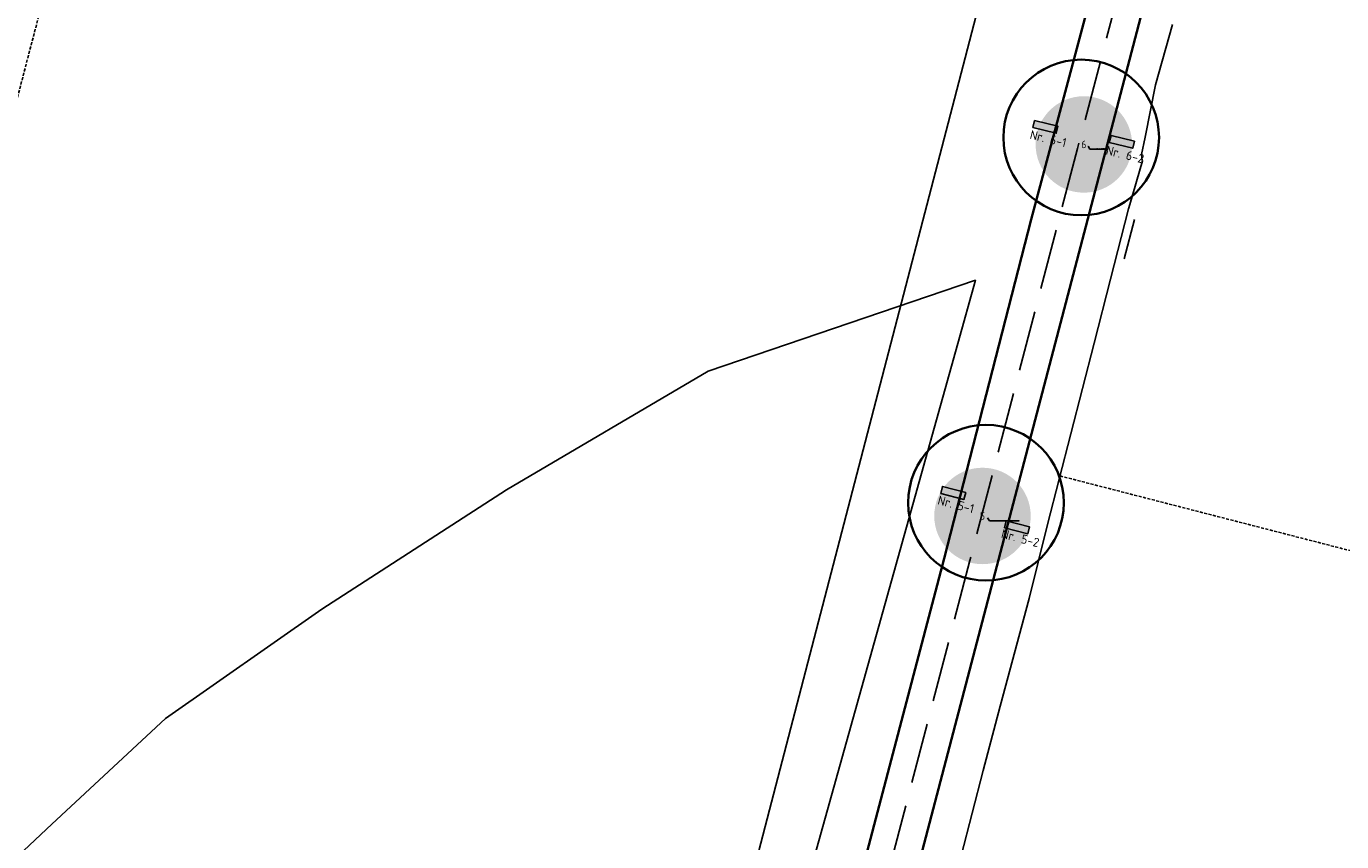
# Model space of a CAD drawing. Extents: x 102676 to 106538, y 417474 to 420545.
# Tile 15 of 112: x 103388 to 103607, y 419217 to 419352. Entities that reach past the tile are written whole.
import ezdxf
from ezdxf import colors
from ezdxf.entities.mleader import LeaderData, LeaderLine
from ezdxf.enums import TextEntityAlignment as Align
from ezdxf.math import Vec2, Vec3

# ---------------------------------------------------------------- set-up
doc = ezdxf.new("R2010")
doc.units = 0
doc.linetypes.add('DASHED', pattern=[0.75, 0.5, -0.25])
doc.linetypes.add('DGN Style 3', pattern=[14.040647, 10.029034, -4.011614])
doc.layers.get('0').update_dxf_attribs({"lineweight": 25})
for name, color, linetype, lineweight in [('00-Aslijn', 5, 'DGN Style 3', 25), ('B-BH-OG-TOPOGRAFIE_BOUWLAND-G', 8, 'Continuous', 25), ('DTM_23-02-2012_luchtfoto drone', 40, 'Continuous', 25), ('N-OI-KL-MANTELBUIS-GD', 7, 'Continuous', 25), ('N-PV-KG-GRENS_UITGIFTE', 12, 'Continuous', 25), ('N-WE-KG-GRENS_WERK-G', 7, 'XX-WERKGRENS', 35), ('N-WE-MO-ONDERZOEK_SLEUF-S', 30, 'Continuous', 25)]:
    doc.layers.add(name, color=color, linetype=linetype, lineweight=lineweight)
doc.layers.add('X-XX-AL-HULPLIJN-G', color=7, linetype='Continuous', lineweight=25, plot=False)
doc.styles.add('NLCS-ISO', font='NLCS-ISO.ttf')
doc.styles.add('NLCS-ISO-ANNOTATIEF-T25', font='NLCS-ISO.ttf', dxfattribs={"height": 2.5})
doc.linetypes.add('XX-WERKGRENS', pattern='A,0,[137,NLCS.shx,S=0.1,R=0,X=-1.1,Y=-1.35],-6', length=6)

# ---------------------------------------------------------------- blocks, each defined once
blk = doc.blocks.new('SMO-BODEM_PROEFSLEUF-SO')
h = blk.add_hatch(color=252)
h.dxf.hatch_style = 1
h.paths.add_polyline_path([(3.33, -1), (3.33, 1), (-3.33, 1), (-3.33, -1)])
at = {"flags": 128}
blk.add_lwpolyline([(-3.33, -1), (3.33, -1), (3.33, 1), (-3.33, 1)], close=True, dxfattribs=at)
at = {"style": 'NLCS-ISO'}
blk.add_attdef('NR', (3.91, 1.49), '', height=2.5, dxfattribs=at)
blk = doc.blocks.new('Uitgifte Stedenbouw')
at = {"layer": 'N-PV-KG-GRENS_UITGIFTE', "transparency": 33554687, "flags": 128}
blk.add_lwpolyline([(103230.77, 419339.89), (103410.33, 419387.95), (103571.98, 419454.27), (103556.57, 419395.03), (103501, 419181.34), (103495.24, 419182.84), (103496.25, 419186.71), (103488.51, 419188.74), (103487.5, 419184.86), (103330.81, 419225.77, 0.129956), (103311.64, 419225.71), (103293.68, 419220.91), (103168.06, 419187.28), (103131.13, 419179.73), (103108.79, 419263.18), (103093.32, 419320.97), (103086.46, 419374.78), (103083.66, 419396.81), (103210.11, 419417.08), (103230.77, 419339.89)], format="xyb", close=True, dxfattribs=at)
at = {"layer": 'N-PV-KG-GRENS_UITGIFTE', "color": 8, "linetype": 'DASHED', "lineweight": -2, "transparency": 33554687, "flags": 128}
for points in [[(103354.98, 419219.46), (103398.11, 419384.68)], [(103559.91, 419277.74), (103695.64, 419242.8)]]:
    blk.add_lwpolyline(points, dxfattribs=at)
at = {"layer": 'N-PV-KG-GRENS_UITGIFTE', "transparency": 33554687, "flags": 128}
blk.add_lwpolyline([(103578.6, 419352.81), (103575.78, 419342.76), (103574.08, 419334.08), (103573.48, 419331.16), (103573.5, 419330.81), (103573.51, 419330.46), (103573.6, 419330.12), (103571.52, 419322.86), (103571.31, 419322.12), (103568.3, 419310.46), (103565.6, 419299.82), (103557.83, 419269.66), (103554.76, 419257.34), (103549.97, 419239.45), (103547.12, 419228.8), (103541.64, 419207.5), (103537.31, 419190.25), (103536.61, 419188.25), (103536.26, 419186.8), (103535.08, 419182.37), (103532.77, 419173.05), (103657.58, 419140.46, 0.413717)], format="xyb", dxfattribs=at)

msp = doc.modelspace()

# ---------------------------------------------------------------- hatches: boundary and pattern name
at = {"layer": 'X-XX-AL-HULPLIJN-G', "lineweight": 0, "true_color": 0xf7abae, "transparency": 33554605}
h = msp.add_hatch(color=241, dxfattribs=at)
h.dxf.hatch_style = 1
edge = h.paths.add_edge_path()
edge.add_arc((103563.8705, 419332.8485), 8.0174, 0, 360)
h = msp.add_hatch(color=241, dxfattribs=at)
h.dxf.hatch_style = 1
edge = h.paths.add_edge_path()
edge.add_arc((103547.0224, 419271.091), 8.0174, 0, 360)

# ---------------------------------------------------------------- linework, layer by layer
at = {"layer": '00-Aslijn'}
msp.add_lwpolyline([(103634.7704, 419606.4742), (103594.1453, 419450.9051), (103588.1292, 419428.1103), (103562.8108, 419332.1802), (103544.9226, 419263.662), (103518.8189, 419163.6754), (103489.8728, 419052.8017), (103450.554, 418902.7044), (103348.6917, 418513.8507), (103321.3012, 418409.289), (103298.4578, 418322.3755)], dxfattribs=at)
msp.add_lwpolyline([(103634.7704, 419606.4742), (103594.1453, 419450.9051), (103588.1292, 419428.1103), (103562.8108, 419332.1802), (103544.9226, 419263.662), (103518.8189, 419163.6754), (103489.8728, 419052.8017), (103450.554, 418902.7044), (103348.6917, 418513.8507), (103321.3012, 418409.289), (103298.4578, 418322.3755)], dxfattribs=at)
msp.add_lwpolyline([(103634.7704, 419606.4742), (103594.1453, 419450.9051), (103588.1292, 419428.1103), (103562.8108, 419332.1802), (103544.9226, 419263.662), (103518.8189, 419163.6754), (103489.8728, 419052.8017), (103450.554, 418902.7044), (103348.6917, 418513.8507), (103321.3012, 418409.289), (103298.4578, 418322.3755)], dxfattribs=at)
at = {"layer": 'B-BH-OG-TOPOGRAFIE_BOUWLAND-G'}
msp.add_line((103572.311, 419320.397), (103570.583, 419313.835), dxfattribs=at)
at = {"layer": 'DTM_23-02-2012_luchtfoto drone', "elevation": -0.517, "flags": 128}
msp.add_lwpolyline([(103293.4036, 418740.9311), (103341.5767, 418914.4548), (103346.9213, 418922.7944), (103362.4112, 418978.2208), (103446.4904, 418954.7234), (103515.8754, 419202.9991), (103542.9187, 419299.7661), (103545.8539, 419310.269), (103501.4303, 419295.1702), (103467.8996, 419275.4464), (103437.1973, 419255.5793), (103411.2344, 419237.4227), (103392.3558, 419219.8259), (103377.2957, 419205.7884), (103361.4175, 419185.5699), (103345.5392, 419165.3513), (103331.1477, 419143.7582), (103315.1353, 419112.6713), (103309.6106, 419097.2667), (103304.0859, 419097.7774), (103234.9909, 419376.203)], dxfattribs=at)
at = {"layer": 'N-WE-KG-GRENS_WERK-G', "ltscale": 0.25, "elevation": 0.779}
msp.add_lwpolyline([(103339.5221, 418461.7917), (103605.6437, 419477.4667), (103597.3039, 419479.5894), (103576.1814, 419399.3051), (103555.1176, 419320.3621), (103540.6631, 419264.0134), (103527.8579, 419215.3334), (103506.7047, 419134.6646), (103484.8365, 419051.358), (103464.8361, 418974.5969), (103448.0806, 418910.9743), (103428.7147, 418836.6072), (103415.0297, 418785.6409), (103402.7666, 418737.8235), (103389.9359, 418688.2546), (103373.9018, 418627.375), (103355.97, 418558.9116), (103346.377, 418522.6766), (103335.1424, 418479.7744), (103331.0429, 418463.9945)], close=True, dxfattribs=at)
at = {"layer": 'N-WE-MO-ONDERZOEK_SLEUF-S', "color": 6, "lineweight": 35}
for centre in [(103563.4336, 419334.0102), (103547.6054, 419273.2859)]:
    msp.add_circle(centre, 12.9371, dxfattribs=at)

# ---------------------------------------------------------------- block references
at = {"layer": 'N-PV-KG-GRENS_UITGIFTE'}
msp.add_blockref('Uitgifte Stedenbouw', (0, 0), dxfattribs=at)
at = {"layer": 'N-WE-MO-ONDERZOEK_SLEUF-S'}
ref = msp.add_blockref('SMO-BODEM_PROEFSLEUF-SO', (103557.4832, 419335.76), dxfattribs=dict(at, xscale=0.6000000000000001, yscale=0.6000000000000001, zscale=0.6000000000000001, rotation=346.3482551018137))
ref.add_attrib('NR', 'Nr. 6-1', (103554.7943, 419333.7975), dxfattribs={"layer": '0', "height": 1.5, "rotation": 346.348255, "style": 'NLCS-ISO'})
ref = msp.add_blockref('SMO-BODEM_PROEFSLEUF-SO', (103570.1857, 419333.2647), dxfattribs=dict(at, xscale=0.6000000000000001, yscale=0.6000000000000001, zscale=0.6000000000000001, rotation=346.3482551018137))
ref.add_attrib('NR', 'Nr. 6-2', (103567.4323, 419331.1986), dxfattribs={"layer": '0', "height": 1.5, "rotation": 346.348255, "style": 'NLCS-ISO'})
ref = msp.add_blockref('SMO-BODEM_PROEFSLEUF-SO', (103542.1592, 419274.93), dxfattribs=dict(at, xscale=0.6000000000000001, yscale=0.6000000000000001, zscale=0.6000000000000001, rotation=345.5003780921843))
ref.add_attrib('NR', 'Nr. 5-1', (103539.4554, 419273.0397), dxfattribs={"layer": '0', "height": 1.5, "rotation": 345.500378, "style": 'NLCS-ISO'})
ref = msp.add_blockref('SMO-BODEM_PROEFSLEUF-SO', (103552.7606, 419269.1843), dxfattribs=dict(at, xscale=0.6000000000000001, yscale=0.6000000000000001, zscale=0.6000000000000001, rotation=345.5003780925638))
ref.add_attrib('NR', 'Nr. 5-2', (103550.0165, 419267.4701), dxfattribs={"layer": '0', "height": 1.5, "rotation": 345.500378, "style": 'NLCS-ISO'})

# ---------------------------------------------------------------- texts
at = {"style": 'NLCS-ISO-ANNOTATIEF-T25'}
for tag, p in [('6', (103563.8705, 419332.8485, 2.2761)), ('5', (103547.0224, 419271.091, 2.2761))]:
    msp.add_attdef(tag, text='Ref', height=1.25, dxfattribs=at).set_placement(p, align=Align.MIDDLE_CENTER)

# ---------------------------------------------------------------- leaders
at = {"layer": 'N-OI-KL-MANTELBUIS-GD'}
ml = msp.add_multileader_mtext('Standard', dxfattribs=at)
ml.set_content('DATA_KABELBED_KPN', color=256, style='NLCS-ISO-ANNOTATIEF-T25')
ml.set_leader_properties(color=256, linetype='ByLayer', lineweight=-1)
ml.build(insert=Vec2(0, 0))
ml.multileader.update_dxf_attribs({"text_left_attachment_type": 5, "text_right_attachment_type": 5, "dogleg_length": 2.5, "arrow_head_size": 0.125, "scale": 0.05})
ctx = ml.context
ctx.base_point, ctx.scale, ctx.char_height, ctx.arrow_head_size, ctx.landing_gap_size, ctx.plane_origin = Vec3(103565.8208, 419332.0795), 0.05, 0.125, 0.125, 0.045, Vec3(209993.3708, 1132.3406)
ctx.left_attachment, ctx.right_attachment = 5, 5
notes = []
notes.append((ctx, [(0, (1, 1, 0), (103564.8769, 419332.0795), (1, 0), 0.9439, [(0, [(103564.5029, 419332.6863)], 0, [])])]))
ctx.mtext.insert, ctx.mtext.flow_direction = Vec3(103565.8658, 419332.242), 5
ml = msp.add_multileader_mtext('Standard', dxfattribs=at)
ml.set_content('GAS_LD_POLYETHYLEEN PE_32_0.1 BAR_STEDIN', color=256, style='NLCS-ISO-ANNOTATIEF-T25')
ml.set_leader_properties(color=256, linetype='ByLayer', lineweight=-1)
ml.build(insert=Vec2(0, 0))
ml.multileader.update_dxf_attribs({"text_left_attachment_type": 5, "text_right_attachment_type": 5, "dogleg_length": 2.5, "arrow_head_size": 0.125, "scale": 0.05})
ctx = ml.context
ctx.base_point, ctx.scale, ctx.char_height, ctx.arrow_head_size, ctx.landing_gap_size, ctx.plane_origin = Vec3(103549.1243, 419270.2782), 0.05, 0.125, 0.125, 0.045, Vec3(209976.6743, 1070.5393)
ctx.left_attachment, ctx.right_attachment = 5, 5
notes.append((ctx, [(0, (1, 1, 0), (103548.1804, 419270.2782), (1, 0), 0.9439, [(0, [(103547.8064, 419270.885)], 0, [])])]))
ctx.mtext.insert, ctx.mtext.flow_direction = Vec3(103549.1693, 419270.4407), 5
for ctx, leaders in notes:
    for number, flags, end, landing, length, lines in leaders:
        leader = LeaderData()
        leader.index, (leader.has_last_leader_line, leader.has_dogleg_vector, leader.attachment_direction) = number, flags
        leader.last_leader_point, leader.dogleg_vector, leader.dogleg_length = Vec3(end), Vec3(landing), length
        for number, points, colour, breaks in lines:
            line = LeaderLine()
            line.index, line.vertices, line.color, line.breaks = number, Vec3.list(points), colors.encode_raw_color(colour), breaks
            leader.lines.append(line)
        ctx.leaders.append(leader)

doc.saveas('drawing.dxf')
